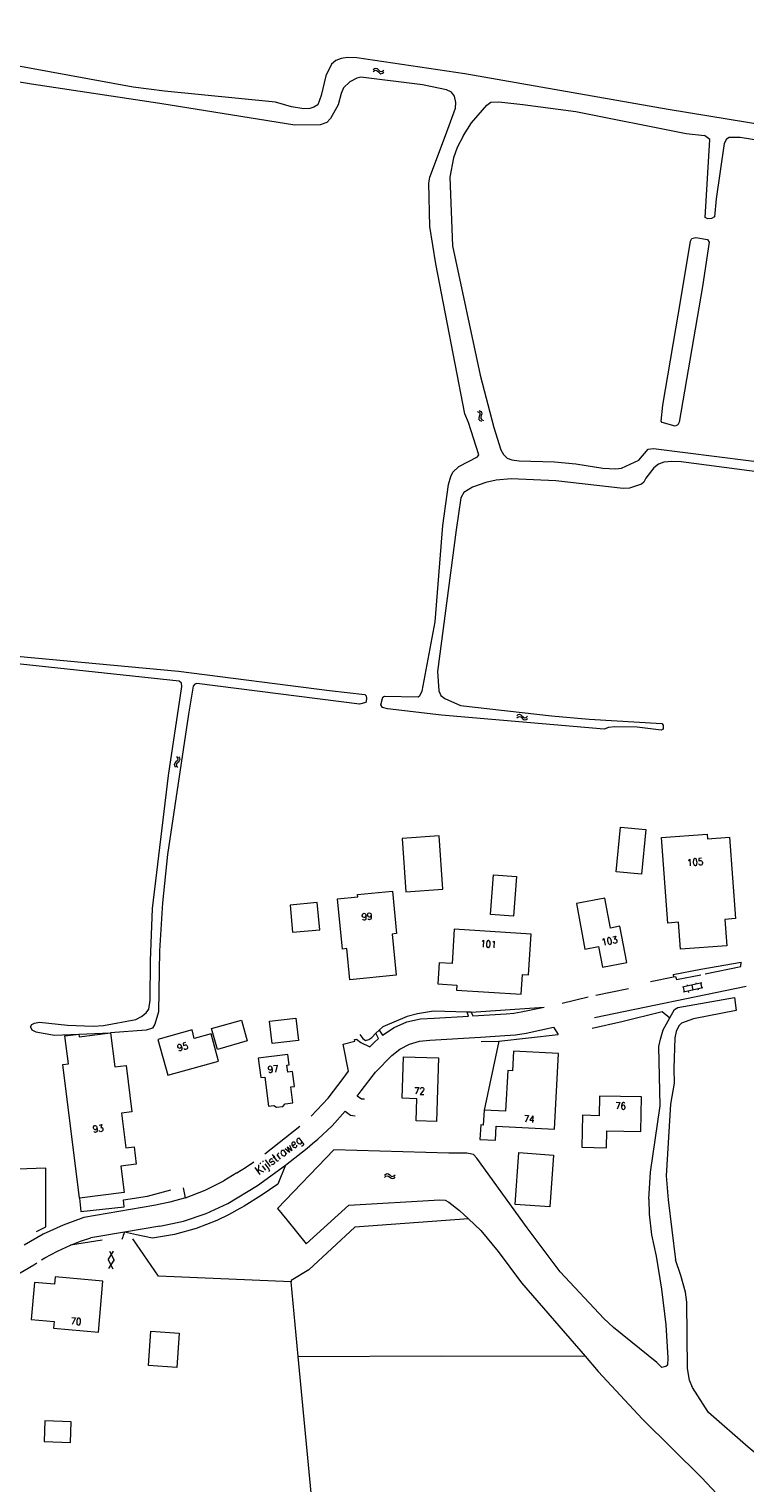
# Model space of a CAD drawing. Header units: metres. Extents: x 189705 to 199106, y 581686 to 588448.
# Tile 57 of 256: x 190718 to 190885, y 585186 to 585525. Entities that reach past the tile are written whole.
import ezdxf
from ezdxf.enums import TextEntityAlignment as Align

# ---------------------------------------------------------------- set-up
doc = ezdxf.new("R2010")
doc.units = ezdxf.units.M
doc.layers.add('B-WA-OG-GBKN-G', color=7, linetype='Continuous', lineweight=18)
doc.styles.add('Style-STANDARD', font='STANDARD.shx')

msp = doc.modelspace()

# ---------------------------------------------------------------- linework, layer by layer
at = {"layer": 'B-WA-OG-GBKN-G'}
for p, q in [((190798.462, 585514.857), (190798.789, 585515.101)), ((190798.493, 585515.352), (190798.817, 585515.599)), ((190798.789, 585515.101), (190799.105, 585515.19)), ((190798.817, 585515.599), (190799.132, 585515.69)), ((190799.105, 585515.19), (190799.407, 585515.066)), ((190799.132, 585515.69), (190799.445, 585515.561)), ((190799.407, 585515.066), (190799.71, 585514.784)), ((190799.445, 585515.561), (190799.739, 585515.28)), ((190799.71, 585514.784), (190800.004, 585514.501)), ((190799.739, 585515.28), (190800.035, 585514.998)), ((190800.004, 585514.501), (190800.307, 585514.373)), ((190800.035, 585514.998), (190800.338, 585514.871)), ((190800.307, 585514.373), (190800.632, 585514.465)), ((190800.338, 585514.871), (190800.663, 585514.96)), ((190800.632, 585514.465), (190800.958, 585514.711)), ((190800.663, 585514.96), (190800.989, 585515.207)), ((190822.702, 585435.732), (190823.067, 585435.551)), ((190823.067, 585435.551), (190823.289, 585435.309)), ((190823.158, 585435.928), (190823.525, 585435.75)), ((190823.315, 585434.984), (190823.199, 585434.585)), ((190823.289, 585435.309), (190823.315, 585434.984)), ((190823.525, 585435.75), (190823.747, 585435.51)), ((190823.655, 585434.783), (190823.537, 585434.392)), ((190823.774, 585435.172), (190823.655, 585434.783)), ((190823.747, 585435.51), (190823.774, 585435.172)), ((190823.199, 585434.585), (190823.079, 585434.195)), ((190823.079, 585434.195), (190823.102, 585433.867)), ((190823.102, 585433.867), (190823.33, 585433.618)), ((190823.33, 585433.618), (190823.697, 585433.438)), ((190823.537, 585434.392), (190823.56, 585434.064)), ((190823.56, 585434.064), (190823.786, 585433.815)), ((190823.786, 585433.815), (190824.153, 585433.634)), ((190831.911, 585364.394), (190832.236, 585364.639)), ((190831.941, 585364.89), (190832.264, 585365.137)), ((190832.236, 585364.639), (190832.552, 585364.728)), ((190832.264, 585365.137), (190832.579, 585365.228)), ((190832.552, 585364.728), (190832.855, 585364.606)), ((190832.579, 585365.228), (190832.892, 585365.1)), ((190832.855, 585364.606), (190833.159, 585364.324)), ((190832.892, 585365.1), (190833.187, 585364.82)), ((190833.159, 585364.324), (190833.453, 585364.041)), ((190833.187, 585364.82), (190833.483, 585364.539)), ((190833.453, 585364.041), (190833.757, 585363.914)), ((190833.483, 585364.539), (190833.787, 585364.412)), ((190833.757, 585363.914), (190834.081, 585364.006)), ((190833.787, 585364.412), (190834.111, 585364.502)), ((190834.081, 585364.006), (190834.407, 585364.254)), ((190834.111, 585364.502), (190834.437, 585364.749)), ((190752.268, 585353.846), (190752.128, 585353.548)), ((190752.128, 585353.548), (190752.206, 585353.22)), ((190752.564, 585354.127), (190752.268, 585353.846)), ((190752.859, 585354.419), (190752.564, 585354.127)), ((190752.764, 585353.794), (190752.624, 585353.496)), ((190752.689, 585355.371), (190752.92, 585355.035)), ((190753.058, 585354.078), (190752.764, 585353.794)), ((190752.995, 585354.715), (190752.859, 585354.419)), ((190752.92, 585355.035), (190752.995, 585354.715)), ((190753.352, 585354.359), (190753.058, 585354.078)), ((190753.183, 585355.319), (190753.416, 585354.985)), ((190753.493, 585354.667), (190753.352, 585354.359)), ((190753.416, 585354.985), (190753.493, 585354.667)), ((190752.206, 585353.22), (190752.438, 585352.884)), ((190752.624, 585353.496), (190752.7, 585353.169)), ((190752.7, 585353.169), (190752.932, 585352.832)), ((190875.012, 585302.678), (190870.52, 585301.689)), ((190870.973, 585300.56), (190870.715, 585301.732)), ((190875.27, 585301.506), (190870.778, 585300.517)), ((190871.74, 585301.958), (190871.676, 585302.251)), ((190871.965, 585300.471), (190871.901, 585300.764)), ((190873.024, 585301.012), (190872.766, 585302.184)), ((190873.789, 585302.409), (190873.725, 585302.702)), ((190874.209, 585300.965), (190874.145, 585301.258)), ((190875.075, 585301.463), (190874.817, 585302.635)), ((190801.123, 585257.886), (190801.416, 585258.168)), ((190801.149, 585257.39), (190801.445, 585257.67)), ((190801.416, 585258.168), (190801.718, 585258.295)), ((190801.445, 585257.67), (190801.749, 585257.795)), ((190801.718, 585258.295), (190802.044, 585258.203)), ((190801.749, 585257.795), (190802.063, 585257.707)), ((190802.044, 585258.203), (190802.369, 585257.957)), ((190802.063, 585257.707), (190802.397, 585257.461)), ((190802.369, 585257.957), (190802.695, 585257.712)), ((190802.397, 585257.461), (190802.721, 585257.214)), ((190802.695, 585257.712), (190803.011, 585257.62)), ((190802.721, 585257.214), (190803.037, 585257.122)), ((190803.011, 585257.62), (190803.323, 585257.746)), ((190803.037, 585257.122), (190803.349, 585257.25)), ((190803.323, 585257.746), (190803.619, 585258.029)), ((190803.349, 585257.25), (190803.645, 585257.533)), ((190736.774, 585238.221), (190738.041, 585240.22)), ((190737.074, 585240.259), (190738.171, 585238.165)), ((190736.774, 585238.221), (190737.873, 585236.127)), ((190736.906, 585236.166), (190738.171, 585238.165))]:
    msp.add_line(p, q, dxfattribs=at)
at = {"layer": 'B-WA-OG-GBKN-G', "flags": 128}
for points in [[(190904.134, 585500), (190867.182, 585506.05), (190819.846, 585514.326), (190794.71, 585518.093), (190792.474, 585518.12), (190791.055, 585517.876), (190789.815, 585517.405), (190788.758, 585516.581), (190787.466, 585513.9), (190786.374, 585509.29), (190785.611, 585507.123), (190784.703, 585506.554), (190783.74, 585506.239), (190782.319, 585506.172), (190779.469, 585506.675), (190775.774, 585507.727), (190749.914, 585510.318), (190742.614, 585511.255), (190703.548, 585518.352), (190687.058, 585521.195), (190680.815, 585522.906), (190673.261, 585523.942), (190671.296, 585524.759)], [(190788.567, 585503.928), (190787.739, 585502.979), (190786.12, 585502.429), (190780.252, 585502.416), (190748.828, 585507.436), (190718.909, 585511.963), (190690.408, 585516.736), (190689.831, 585516.146), (190688.152, 585502.512), (190687.264, 585500)], [(190815.344, 585500), (190817.648, 585506.352), (190817.735, 585507.699), (190817.465, 585509.169), (190816.693, 585510.05), (190815.595, 585510.623), (190809.994, 585511.806), (190795.649, 585513.531), (190794.661, 585513.292), (190793.045, 585512.487), (190791.587, 585511.074), (190791.018, 585509.722), (190790.31, 585507.098), (190788.567, 585503.928)], [(190819.56, 585500), (190821.395, 585502.913), (190824.956, 585507.015), (190825.914, 585507.737), (190827.741, 585507.833), (190833.335, 585507.233), (190845.698, 585505.563), (190871.409, 585500.456), (190875.663, 585500)], [(190809.875, 585370.6), (190812.934, 585386.728), (190814.691, 585409.154), (190816.003, 585418.729), (190816.559, 585420.608), (190817.016, 585421.6), (190818.462, 585422.921), (190822.778, 585425.184), (190823.057, 585425.667), (190820.663, 585433.157), (190819.823, 585435.214), (190813.11, 585470.103), (190811.68, 585478.787), (190811.442, 585488.895), (190811.67, 585490.241), (190815.344, 585500)], [(190819.56, 585500), (190818.012, 585497.179), (190817.228, 585494.79), (190816.368, 585490.269), (190816.993, 585474.271), (190823.42, 585444.206), (190826.607, 585431.993), (190828.187, 585426.762), (190828.822, 585425.722), (190829.686, 585424.833), (190830.779, 585424.453), (190832.481, 585424.225), (190840.71, 585424.003), (190845.663, 585423.523), (190851.987, 585422.538), (190854.884, 585422.337), (190856.33, 585422.49), (190860.342, 585424.398), (190862.523, 585426.938), (190863.793, 585427.143), (190900.65, 585422.469), (190924.552, 585419.236)], [(190948.711, 585493.244), (190948.687, 585492.849), (190948.003, 585492.341), (190946.352, 585492.06), (190943.736, 585491.906), (190939.037, 585492.233), (190930.807, 585493.268), (190925.905, 585494.103), (190918.793, 585493.921), (190883.943, 585499.484), (190881.403, 585499.507), (190880.769, 585499.101), (190880.211, 585498.084), (190878.368, 585485.207), (190877.94, 585481.068), (190877.256, 585480.635), (190876.392, 585480.584), (190875.832, 585480.888), (190876.858, 585499.022), (190875.663, 585500)], [(190677.19, 585489.388), (190677.928, 585489.21), (190679.199, 585487.763), (190679.86, 585486.647), (190680.09, 585485.682), (190679.686, 585482.609), (190672.257, 585441.615), (190671.205, 585426.224), (190671.284, 585422.796), (190671.872, 585418.072), (190673.302, 585410.2), (190673.664, 585403.445), (190673.826, 585392.78), (190674.545, 585384.272), (190675.003, 585382.977), (190675.435, 585382.496), (190676.046, 585382.14), (190712.163, 585379.091), (190753.183, 585375.284), (190788.338, 585370.763), (190796.517, 585369.854), (190796.847, 585369.55), (190796.924, 585368.788)], [(190875.191, 585464.823), (190869.782, 585433.242), (190869.426, 585432.607), (190868.817, 585432.275), (190865.769, 585433.137), (190865.514, 585433.467), (190865.968, 585437.2), (190870.111, 585461.812), (190872.41, 585475.35), (190872.714, 585475.985), (190873.653, 585476.265), (190876.371, 585475.734), (190876.753, 585475.15), (190875.191, 585464.823)], [(190939.719, 585414.852), (190870.247, 585423.972), (190868.012, 585424.098), (190866.158, 585423.945), (190864.915, 585423.436), (190863.823, 585422.597), (190861.971, 585420.183), (190861.489, 585419.242), (190860.982, 585418.785), (190858.164, 585417.869), (190856.691, 585417.766), (190841.018, 585419.559), (190830.656, 585420.059), (190827.151, 585419.727), (190824.689, 585419.167), (190821.617, 585418.098), (190819.637, 585416.878), (190818.926, 585415.607), (190817.791, 585408.191), (190813.503, 585375.173), (190813.812, 585370.654), (190814.27, 585369.587)], [(190719.633, 585293.309), (190720.827, 585293.513), (190727.278, 585292.806), (190733.273, 585292.607), (190735.684, 585292.761), (190743.252, 585294.189), (190744.522, 585294.824), (190745.664, 585295.714), (190746.247, 585296.603), (190746.549, 585298.66), (190746.643, 585307.803), (190747.088, 585319.968), (190750.794, 585350.979), (190753.898, 585371.678), (190753.872, 585372.491), (190753.287, 585372.948), (190709.803, 585377.566)], [(190796.924, 585368.788), (190796.747, 585367.975), (190795.3, 585367.568), (190757.402, 585372.392), (190756.996, 585372.265), (190756.59, 585371.782), (190755.453, 585365.28), (190750.608, 585332.541), (190749.449, 585321.341), (190748.773, 585310.167), (190748.482, 585295.92), (190747.672, 585293.1), (190747.14, 585292.16), (190745.641, 585291.676), (190737.332, 585291.028)], [(190814.27, 585369.587), (190815.16, 585368.902), (190818.819, 585367.279), (190840.028, 585364.881), (190848.766, 585364.049), (190865.706, 585363.095), (190866.037, 585362.714), (190865.988, 585361.775), (190865.53, 585361.546), (190859.993, 585362.228), (190854.735, 585362.301), (190853.288, 585362.148), (190852.273, 585361.766), (190814.376, 585365.041), (190801.803, 585366.48), (190800.634, 585366.835), (190800.278, 585367.418), (190800.709, 585369.222), (190801.139, 585369.476), (190808.937, 585369.253), (190809.343, 585369.559), (190809.875, 585370.6)], [(190813.845, 585336.906), (190805.221, 585336.283), (190806.117, 585323.887), (190814.741, 585324.51), (190813.845, 585336.906)], [(190861.943, 585338.387), (190860.942, 585328.002), (190855.046, 585328.57), (190856.047, 585338.955), (190861.943, 585338.387)], [(190876.231, 585337.302), (190876.307, 585336.262), (190881.442, 585336.636), (190882.827, 585317.647), (190880.411, 585317.471), (190880.86, 585311.308), (190870.042, 585310.519), (190869.584, 585316.802), (190867.117, 585316.622), (190865.665, 585336.532), (190876.231, 585337.302)], [(190831.865, 585327.457), (190831.171, 585318.197), (190825.827, 585318.597), (190826.521, 585327.857), (190831.865, 585327.457)], [(190794.928, 585322.695), (190794.874, 585323.248), (190802.978, 585324.051), (190803.959, 585314.156), (190802.905, 585314.052), (190803.852, 585304.501), (190793.078, 585303.433), (190792.362, 585310.662), (190791.348, 585310.562), (190790.192, 585322.226), (190794.928, 585322.695)], [(190785.436, 585321.364), (190779.138, 585320.745), (190779.725, 585314.515), (190786.047, 585315.027), (190785.436, 585321.364)], [(190845.82, 585321.163), (190847.808, 585310.539), (190850.951, 585311.137), (190851.866, 585306.323), (190857.545, 585307.402), (190855.934, 585315.88), (190853.743, 585315.464), (190852.427, 585322.39), (190845.82, 585321.163)], [(190816.849, 585307.195), (190813.854, 585307.387), (190813.537, 585302.444), (190817.974, 585302.159), (190817.901, 585301.016), (190832.967, 585300.049), (190833.262, 585304.653), (190834.646, 585304.564), (190835.254, 585314.041), (190817.361, 585315.189), (190816.849, 585307.195)], [(190874.801, 585305.859), (190884.209, 585307.477)], [(190875.79, 585304.763), (190884.127, 585306.469)], [(190884.127, 585306.469), (190884.209, 585307.477)], [(190863.084, 585303.001), (190868.422, 585304.109)], [(190868.323, 585304.635), (190874.801, 585305.859)], [(190868.323, 585304.635), (190868.422, 585304.109)], [(190868.422, 585304.109), (190868.905, 585304.209), (190869.154, 585303.446), (190874.82, 585304.559)], [(190842.51, 585297.995), (190848.557, 585299.403)], [(190850.039, 585294.615), (190885.316, 585301.94)], [(190850.343, 585299.795), (190857.925, 585301.364)], [(190820.355, 585295.857), (190812.56, 585296.065), (190808.828, 585295.478), (190806.415, 585294.892), (190800.703, 585292.425), (190799.891, 585291.685)], [(190821.343, 585295.831), (190838.291, 585297.009)], [(190832.97, 585295.917), (190838.291, 585297.009)], [(190856.374, 585293.682), (190865.819, 585296), (190867.599, 585294.561)], [(190882.629, 585299.288), (190883.013, 585296.24), (190873.085, 585294.303), (190870.267, 585293.285), (190869.633, 585292.676), (190869.075, 585291.379), (190868.771, 585289.907), (190868.473, 585282.72), (190868.578, 585279.367), (190867.744, 585274.465), (190866.718, 585257.754), (190867.155, 585252.142), (190868.921, 585238.226)], [(190867.599, 585294.561), (190868.689, 585296.484), (190869.4, 585296.917), (190882.629, 585299.288)], [(190718.669, 585292.47), (190718.973, 585293.029), (190719.633, 585293.309)], [(190760.867, 585292.031), (190767.794, 585293.996), (190769.166, 585289.157), (190762.239, 585287.192), (190760.867, 585292.031)], [(190780.465, 585294.49), (190781.083, 585289.287), (190774.983, 585288.563), (190774.365, 585293.766), (190780.465, 585294.49)], [(190800.696, 585290.495), (190803.373, 585292.31), (190806.339, 585293.599), (190809.492, 585294.319), (190812.724, 585294.445)], [(190812.724, 585294.445), (190820.659, 585294.965)], [(190820.659, 585294.965), (190820.355, 585295.857)], [(190821.343, 585295.831), (190820.355, 585295.857)], [(190821.343, 585295.831), (190821.692, 585295.037)], [(190821.692, 585295.037), (190829.453, 585295.483)], [(190829.453, 585295.483), (190831.222, 585295.619), (190832.97, 585295.917)], [(190849.466, 585292.106), (190856.374, 585293.682)], [(190862.66, 585252.368), (190863.06, 585258.64), (190865.332, 585274.058), (190865.04, 585287.898), (190865.368, 585289.6), (190866.026, 585291.784), (190867.599, 585294.561)], [(190718.669, 585292.47), (190719.024, 585291.76), (190719.94, 585291.252), (190724.308, 585290.519), (190729.943, 585290.739)], [(190730.12, 585252.566), (190726.224, 585283.713), (190727.534, 585283.877), (190726.726, 585290.337), (190729.943, 585290.739)], [(190729.943, 585290.739), (190729.981, 585290.744)], [(190729.981, 585290.741), (190737.332, 585291.028)], [(190729.981, 585290.741), (190730.059, 585290.118), (190737.332, 585291.028)], [(190729.981, 585290.744), (190729.981, 585290.741)], [(190737.332, 585291.028), (190738.316, 585283.16), (190740.945, 585283.489), (190742.298, 585272.669), (190739.852, 585272.363), (190740.86, 585264.299), (190742.802, 585264.542), (190743.311, 585260.474), (190739.738, 585260.027), (190740.509, 585253.865), (190730.12, 585252.566)], [(190756.327, 585291.775), (190748.371, 585289.519), (190750.704, 585281.179), (190762.511, 585284.482), (190760.733, 585290.838), (190756.842, 585289.749), (190756.327, 585291.775)], [(190792.735, 585282.101), (190791.505, 585288.438), (190794.233, 585289.129), (190794.179, 585289.515), (190794.627, 585289.562)], [(190794.627, 585289.562), (190795.588, 585288.785), (190797.725, 585287.826)], [(190795.371, 585290.669), (190796.058, 585289.73), (190796.668, 585289.299), (190797.48, 585289.502), (190798.216, 585289.986), (190799.102, 585290.965)], [(190797.725, 585287.826), (190798.706, 585288.794), (190799.719, 585289.727)], [(190799.891, 585291.685), (190799.102, 585290.965)], [(190799.719, 585289.727), (190799.102, 585290.965)], [(190799.891, 585291.685), (190800.696, 585290.495)], [(190802.799, 585285.779), (190804.736, 585287.285), (190806.918, 585288.407), (190809.27, 585289.107), (190811.711, 585289.36)], [(190811.711, 585289.36), (190823.492, 585290.076)], [(190823.492, 585290.076), (190829.12, 585290.418)], [(190827.729, 585289.142), (190841.598, 585290.673)], [(190829.12, 585290.418), (190831.611, 585290.606), (190834.08, 585290.983)], [(190834.08, 585290.983), (190840.445, 585292.366)], [(190840.445, 585292.366), (190841.598, 585290.673)], [(190771.725, 585285.183), (190772.295, 585280.624), (190773.282, 585280.748), (190774.131, 585273.959), (190775.343, 585274.111), (190775.947, 585273.731), (190777.459, 585273.92), (190777.983, 585274.494), (190779.816, 585274.723), (190779.349, 585278.452), (190780.143, 585278.551), (190779.706, 585282.042), (190778.62, 585281.906), (190778.413, 585283.561), (190778.947, 585283.628), (190778.644, 585286.048), (190771.725, 585285.183)], [(190823.659, 585289.013), (190827.729, 585289.142)], [(190827.729, 585289.142), (190824.304, 585273.043)], [(190826.949, 585266.049), (190827.119, 585269.348), (190840.749, 585268.645), (190841.657, 585286.272), (190831.166, 585286.812), (190830.929, 585282.208), (190829.812, 585282.266), (190829.323, 585272.785), (190824.304, 585273.043)], [(190795.664, 585277.571), (190799.015, 585281.863), (190802.799, 585285.779)], [(190813.688, 585285.267), (190813.265, 585270.433), (190808.521, 585270.568), (190808.667, 585275.71), (190805.237, 585275.807), (190805.514, 585285.5), (190813.688, 585285.267)], [(190784.047, 585271.622), (190788.009, 585275.81), (190791.507, 585280.392)], [(190791.507, 585280.392), (190792.735, 585282.101)], [(190794.768, 585276.301), (190795.664, 585277.571)], [(190796.464, 585275.585), (190795.798, 585275.615), (190794.768, 585276.301)], [(190851.198, 585276.344), (190851.096, 585271.767), (190847.209, 585271.854), (190847.044, 585264.448), (190852.824, 585264.319), (190852.912, 585268.26), (190860.786, 585268.085), (190860.966, 585276.126), (190851.198, 585276.344)], [(190785.608, 585266.336), (190788.975, 585269.39), (190791.999, 585272.784)], [(190791.999, 585272.784), (190793.229, 585271.852), (190794.274, 585271.756)], [(190824.304, 585273.043), (190824.126, 585269.594), (190823.527, 585269.625), (190823.352, 585266.234)], [(190773.292, 585262.894), (190781.451, 585269.365)], [(190783.143, 585264.237), (190784.382, 585265.279), (190785.608, 585266.336)], [(190823.352, 585266.234), (190826.949, 585266.049)], [(190789.3, 585263.822), (190776.234, 585250.124), (190778.352, 585247.509)], [(190778.083, 585260.208), (190783.143, 585264.237)], [(190862.66, 585252.368), (190862.764, 585248.812), (190863.277, 585243.987), (190864.373, 585239.061), (190865.65, 585231.342), (190866.649, 585223.038), (190867.088, 585215.394), (190867.013, 585213.718), (190866.632, 585213.337), (190865.744, 585213.158), (190864.549, 585214.326), (190854.434, 585222.42), (190852.197, 585224.527), (190842.028, 585235.44), (190834.373, 585245.669), (190822.65, 585261.864), (190821.861, 585262.701), (190820.337, 585263.056), (190816.071, 585263.002), (190789.3, 585263.822)], [(190839.602, 585250.512), (190831.56, 585251.114), (190832.41, 585263.17), (190840.487, 585262.579), (190839.602, 585250.512)], [(190722.296, 585259.584), (190702.168, 585258.881)], [(190722.302, 585245.899), (190722.296, 585259.584)], [(190764.672, 585251.35), (190771.543, 585255.529), (190778.083, 585260.208)], [(190766.763, 585258.474), (190768.75, 585259.74), (190770.717, 585261.037)], [(190778.083, 585260.208), (190776.275, 585255.802)], [(190754.778, 585252.606), (190759.333, 585254.398), (190763.694, 585256.621)], [(190766.763, 585258.474), (190763.694, 585256.621)], [(190776.275, 585255.802), (190772.428, 585253.157), (190768.451, 585250.712)], [(190730.12, 585252.566), (190730.436, 585249.421)], [(190730.436, 585249.421), (190740.499, 585250.554), (190740.347, 585252.149)], [(190740.347, 585252.149), (190745.937, 585253.04), (190751.408, 585254.494)], [(190754.778, 585252.606), (190751.114, 585251.63), (190747.402, 585250.86)], [(190754.778, 585252.606), (190754.363, 585254.987)], [(190778.352, 585247.509), (190782.895, 585241.9), (190792.843, 585250.948), (190814.049, 585252.157), (190815.242, 585252.081), (190816.081, 585251.65)], [(190747.402, 585250.86), (190731.133, 585248.072)], [(190748.817, 585246.013), (190754.296, 585247.175), (190759.605, 585248.962), (190764.672, 585251.35)], [(190767.435, 585250.126), (190764.792, 585248.696), (190762.106, 585247.354)], [(190768.451, 585250.712), (190767.943, 585250.417), (190767.435, 585250.126)], [(190816.081, 585251.65), (190818.597, 585249.696), (190820.669, 585247.773)], [(190731.133, 585248.072), (190726.322, 585246.309), (190721.67, 585244.161), (190717.207, 585241.642)], [(190720.063, 585244.766), (190722.302, 585245.899)], [(190748.817, 585246.013), (190740.574, 585244.613)], [(190762.106, 585247.354), (190757.246, 585245.52), (190752.238, 585244.14), (190747.125, 585243.226)], [(190820.669, 585247.773), (190794.219, 585245.794), (190783.536, 585235.882), (190779.372, 585233.365)], [(190820.669, 585247.773), (190823.554, 585245.027), (190827.622, 585240.154), (190833.039, 585232.844), (190847.887, 585215.762)], [(190727.995, 585241.595), (190730.339, 585242.513), (190732.728, 585243.319)], [(190735.35, 585242.796), (190727.995, 585241.595)], [(190740.574, 585244.613), (190732.728, 585243.319)], [(190740.177, 585243.524), (190739.968, 585242.965)], [(190740.311, 585243.882), (190740.177, 585243.524)], [(190740.574, 585244.613), (190740.311, 585243.882)], [(190743.392, 585244.004), (190740.574, 585244.613)], [(190779.396, 585233.112), (190748.488, 585234.411), (190742.545, 585243.059)], [(190747.125, 585243.226), (190743.392, 585244.004)], [(190721.257, 585238.217), (190722.046, 585238.632)], [(190722.046, 585238.632), (190724.973, 585240.209), (190727.995, 585241.595)], [(190701.049, 585227.061), (190710.41, 585231.761), (190719.471, 585237.014)], [(190719.471, 585237.014), (190720.15, 585237.54)], [(190927.593, 585233.569), (190927.347, 585225.543), (190926.795, 585218.762), (190925.256, 585206.927), (190924.584, 585193.339), (190924.094, 585173.606), (190923.739, 585171.905), (190923.181, 585170.786), (190922.217, 585169.923), (190921.252, 585169.643), (190920.085, 585169.54), (190918.56, 585169.691), (190916.884, 585170.147), (190914.8, 585171.442), (190901.659, 585181.489), (190885.825, 585194.557), (190876.573, 585202.653), (190872.859, 585208.465), (190872.172, 585210.166), (190871.661, 585212.883), (190871.52, 585228.349), (190871.188, 585230.66), (190870.143, 585234.57), (190868.921, 585238.226)], [(190724.437, 585234.226), (190724.292, 585232.54), (190719.63, 585232.942), (190718.883, 585224.284), (190724.197, 585223.826), (190724.064, 585222.294), (190734.522, 585221.392), (190735.546, 585233.268), (190724.437, 585234.226)], [(190779.372, 585233.365), (190779.396, 585233.112)], [(190781.058, 585215.664), (190779.396, 585233.112)], [(190753.344, 585221.125), (190752.78, 585213.112), (190746.163, 585213.578), (190746.727, 585221.591), (190753.344, 585221.125)], [(190781.058, 585215.664), (190814.362, 585215.841), (190847.887, 585215.762)], [(190784.698, 585177.435), (190781.058, 585215.664)], [(190847.887, 585215.762), (190850.912, 585212.209), (190861.208, 585201.092), (190874.911, 585187.515), (190880.86, 585181.246), (190884.495, 585177.82), (190893.237, 585170.716), (190917.433, 585152.523), (190928.563, 585146.741), (190932.12, 585145.144), (190936.134, 585144.028), (190939.208, 585143.548), (190942.078, 585142.813), (190954.832, 585137.184), (190978.921, 585124.808)], [(190728.187, 585200.466), (190722.062, 585200.696), (190721.882, 585195.899), (190728.008, 585195.67), (190728.187, 585200.466)]]:
    msp.add_lwpolyline(points, dxfattribs=at)

# ---------------------------------------------------------------- texts
at = {"layer": 'B-WA-OG-GBKN-G', "style": 'Style-STANDARD'}
for s, rotation, p in [('105', 4.13054, (190871.655, 585329.882)), ('99', 5.62506, (190795.879, 585317.233)), ('103', 10.78162, (190851.825, 585311.317)), ('101', 356.33075, (190823.38, 585311.044)), ('95', 15.60693, (190753.134, 585286.708)), ('97', 7.12502, (190774.041, 585281.691)), ('72', 358.39614, (190807.98, 585276.761)), ('76', 358.7397, (190854.832, 585273.283)), ('93', 7.12502, (190733.305, 585267.814)), ('74', 357.07753, (190833.507, 585270.269)), ('70', 355.12212, (190727.973, 585223.21))]:
    msp.add_text(s, height=1.6, rotation=rotation, dxfattribs=at).set_placement(p)
msp.add_text('Kijlstraweg', height=2, rotation=36.9959, dxfattribs=at).set_placement((190776.457, 585262.606), align=Align.MIDDLE_CENTER)

doc.saveas('drawing.dxf')
